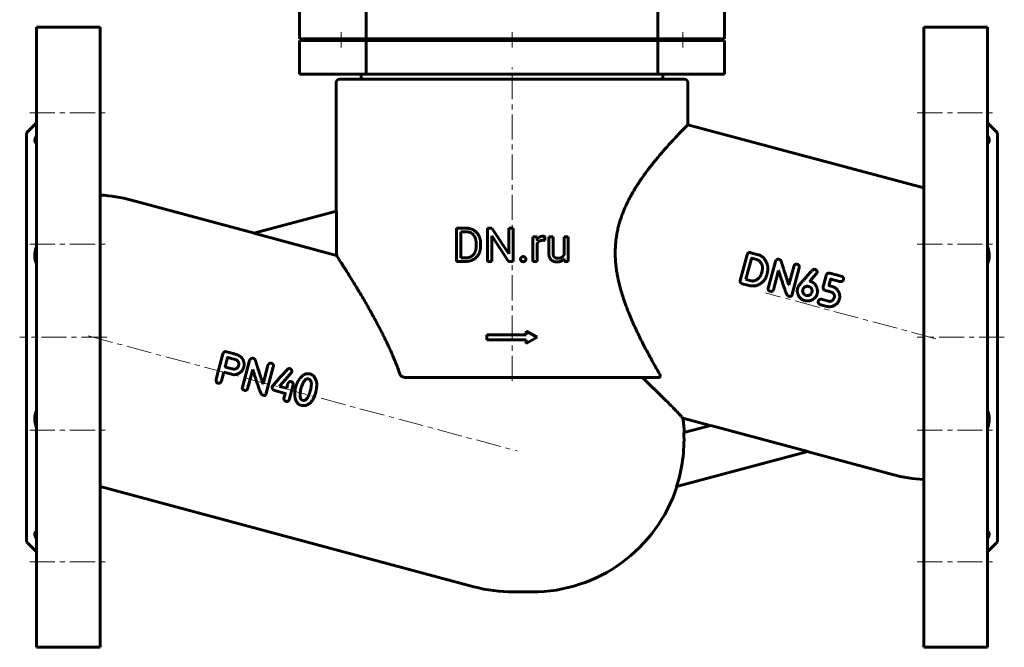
# Model space of a CAD drawing. Header units: millimetres. Extents: x -147 to 147, y -173 to 175.
# Tile 1 of 2: x -147 to 147, y -173 to 14. Entities that reach past the tile are written whole.
import ezdxf

# ---------------------------------------------------------------- set-up
doc = ezdxf.new("R2010")
doc.units = ezdxf.units.MM
doc.linetypes.add('K5LT_AXLED', pattern=[12, 7.5, -1.5, 1.5, -1.5])
doc.linetypes.add('K5LT_BASIC', pattern=[0])
doc.layers.add('Системный слой (1)', color=7, linetype='Continuous', true_color=0x6c6c6c)

# ---------------------------------------------------------------- blocks, each defined once
blk = doc.blocks.new('U18')
at = {"layer": 'Системный слой (1)', "color": 150, "linetype": 'K5LT_BASIC', "lineweight": 60, "true_color": 0x0080ff}
for start, end in [(2.6092, 7.9763), (270, 342.0266)]:
    blk.add_arc((5.97, -111.24), 45.5, start, end, dxfattribs=at)
blk = doc.blocks.new('U19')
at = {"layer": 'Системный слой (1)', "color": 150, "linetype": 'K5LT_BASIC', "lineweight": 60, "true_color": 0x0080ff}
for p, q in [((59.15, -107.1), (51.03, -104.93)), ((113.62, -121.7), (88.12, -114.87))]:
    blk.add_line(p, q, dxfattribs=at)

msp = doc.modelspace()

# ---------------------------------------------------------------- linework, layer by layer
at = {"layer": 'Системный слой (1)', "color": 150, "linetype": 'K5LT_BASIC', "lineweight": 60, "true_color": 0x0080ff}
for p, q in [((-63.5, 8.25), (-63.5, 18.25)), ((63.5, 8.25), (63.5, 18.25)), ((-43.5, 8.25), (-43.5, 16.75)), ((43.5, 8.25), (43.5, 16.75)), ((-142, 11.75), (-123, 11.75)), ((-142, 11.75), (-142, -173.25)), ((-123, 11.75), (-123, -173.25)), ((142, 11.75), (123, 11.75)), ((123, 11.75), (123, -173.25)), ((142, 11.75), (142, -173.25)), ((-63.5, 8.25), (-43.5, 8.25)), ((-63.5, 7.75), (-43.5, 7.75)), ((-63.5, -2.25), (-63.5, 7.75)), ((-57, 7.75), (-57, 8.25)), ((-45, 7.75), (-45, 8.25)), ((-43.5, 8.25), (43.5, 8.25)), ((-43.5, 7.75), (43.5, 7.75)), ((-43.5, -2.25), (-43.5, 7.75)), ((-16.25, 7.75), (-16.25, 8.25)), ((16.25, 7.75), (16.25, 8.25)), ((43.5, 8.25), (63.5, 8.25)), ((43.5, 7.75), (63.5, 7.75)), ((43.5, -2.25), (43.5, 7.75)), ((45, 7.75), (45, 8.25)), ((57, 7.75), (57, 8.25)), ((63.5, -2.25), (63.5, 7.75)), ((-63.5, -2.25), (-43.5, -2.25)), ((-45, -3.75), (-45, -2.25)), ((-43.5, -2.25), (43.5, -2.25)), ((43.5, -2.25), (63.5, -2.25)), ((45, -3.75), (45, -2.25)), ((-52.5, -43.12), (-52.5, -4.75)), ((-51.5, -3.75), (51.5, -3.75)), ((52.5, -17.32), (52.5, -4.75)), ((-145, -19.75), (-142, -16.75)), ((123, -36.21), (52.5, -17.32)), ((145, -19.75), (142, -16.75)), ((-145, -19.75), (-145, -141.75)), ((145, -19.75), (145, -141.75)), ((-113.62, -39.8), (-76.87, -49.65)), ((-77.08, -49.7), (-52.41, -43.09)), ((-52.41, -56.31), (-52.41, -43.09)), ((-77.08, -49.7), (-52.41, -56.31)), ((-16.57, -58.12), (-16.57, -48.19)), ((-16.57, -48.19), (-13.76, -48.19)), ((-15.26, -57.05), (-15.26, -49.27)), ((-15.26, -49.27), (-13.76, -49.27)), ((-7.31, -48.19), (-6, -48.19)), ((-7.31, -58.12), (-7.31, -48.19)), ((-6, -48.19), (-0.98, -55.87)), ((-0.98, -48.19), (0.33, -48.19)), ((-0.98, -55.87), (-0.98, -48.19)), ((0.33, -58.12), (0.33, -48.19)), ((-10.69, -53.45), (-10.69, -52.85)), ((-9.38, -53.45), (-9.38, -52.86)), ((-6, -58.12), (-6, -50.46)), ((-6, -50.46), (-1, -58.12)), ((6.25, -58.12), (6.25, -50.74)), ((6.25, -50.74), (7.48, -50.74)), ((7.48, -50.74), (7.51, -51.58)), ((7.52, -58.12), (7.52, -52.88)), ((9.81, -51.87), (9.82, -50.7)), ((10.99, -55.5), (10.99, -50.74)), ((10.99, -50.74), (12.25, -50.74)), ((12.25, -55.51), (12.25, -50.74)), ((15.53, -50.74), (16.8, -50.74)), ((15.53, -56.11), (15.53, -50.74)), ((16.8, -58.12), (16.8, -50.74)), ((71.12, -55.5), (71.35, -55.54)), ((73.55, -56.13), (71.35, -55.54)), ((-16.57, -58.12), (-13.89, -58.12)), ((-15.26, -57.05), (-13.89, -57.05)), ((-7.31, -58.12), (-6, -58.12)), ((-1, -58.12), (0.33, -58.12)), ((6.25, -58.12), (7.52, -58.12)), ((15.57, -57.39), (15.59, -58.12)), ((15.59, -58.12), (16.8, -58.12)), ((68.13, -63.78), (70.17, -56.17)), ((69.84, -63.45), (71.53, -57.24)), ((73.05, -57.57), (71.62, -57.18)), ((76.51, -66.14), (78.64, -58.18)), ((74.55, -61.5), (74.66, -61.06)), ((78.04, -66.55), (79.57, -60.86)), ((79.64, -60.88), (79.57, -60.86)), ((82.67, -65.1), (84.12, -59.69)), ((83.51, -68.25), (85.71, -60.07)), ((94.91, -61.66), (98.25, -62.51)), ((69.9, -63.51), (69.84, -63.45)), ((71.35, -63.9), (69.9, -63.51)), ((88.96, -64.03), (88.97, -64)), ((89, -64.04), (88.96, -64.03)), ((92.98, -65.3), (93.77, -62.34)), ((94.7, -65.08), (95.14, -63.46)), ((97.75, -64.08), (95.23, -63.4)), ((70.78, -65.31), (68.76, -64.77)), ((82.67, -65.1), (82.6, -65.08)), ((86.82, -66.71), (86.87, -66.5)), ((88.84, -65.67), (88.62, -65.61)), ((89.5, -67.5), (89.56, -67.29)), ((95.88, -65.72), (94.88, -65.45)), ((82.81, -68.52), (82.56, -68.46)), ((94.5, -69.99), (92.43, -69.43)), ((96.13, -69.23), (96.27, -68.72)), ((97.72, -69.5), (97.81, -69.17)), ((94.15, -71.57), (92.12, -71.03)), ((4.25, -80), (4.25, -78.88)), ((4.25, -78.88), (7.5, -80.75)), ((-7.5, -80), (4.25, -80)), ((-7.5, -81.5), (-7.5, -80)), ((-7.5, -81.5), (4.25, -81.5)), ((4.25, -82.63), (7.5, -80.75)), ((4.25, -82.63), (4.25, -81.5)), ((-85.27, -85.07), (-83.3, -85.6)), ((-86.34, -85.71), (-88.22, -92.85)), ((-84.88, -86.8), (-82.24, -87.51)), ((-78.36, -87.71), (-80.49, -95.68)), ((-86.07, -91.12), (-86.77, -93.75)), ((-86.07, -91.12), (-83, -91.94)), ((-85.65, -89.54), (-85.59, -89.64)), ((-85.59, -89.64), (-83.58, -90.17)), ((-77.43, -90.4), (-78.96, -96.09)), ((-77.43, -90.4), (-77.36, -90.41)), ((-72.88, -89.22), (-74.33, -94.64)), ((-71.29, -89.6), (-73.49, -97.79)), ((-31.68, -92.75), (43.71, -92.75)), ((45.74, -99.37), (38.93, -92.75)), ((-74.4, -94.62), (-74.33, -94.64)), ((-70.83, -96.66), (-67.75, -97.49)), ((-69.34, -95.26), (-69.38, -95.41)), ((-69.38, -95.41), (-67.27, -95.97)), ((-66.99, -94.9), (-67.27, -95.97)), ((-65.34, -94.92), (-66.53, -99.37)), ((-62.81, -95.44), (-63.05, -96.18)), ((-74.44, -97.99), (-74.19, -98.06)), ((-67.7, -97.58), (-68.08, -98.99)), ((-62.57, -99.51), (-62.25, -99.6)), ((-58.61, -97.14), (-58.62, -97.17)), ((51.32, -109.2), (59.35, -107.05)), ((88.33, -114.81), (59.35, -107.05)), ((88.33, -114.81), (49.13, -125.32)), ((-123, -125.29), (-11.38, -155.19)), ((-145, -141.75), (-142, -144.75)), ((145, -141.75), (142, -144.75)), ((0.39, -156.74), (5.97, -156.74)), ((-142, -173.25), (-123, -173.25)), ((142, -173.25), (123, -173.25))]:
    msp.add_line(p, q, dxfattribs=at)
at = {"layer": 'Системный слой (1)', "color": 30, "linetype": 'K5LT_AXLED', "lineweight": 18, "true_color": 0xff8000}
for p, q in [((-51, 5.75), (-51, 10.25)), ((0, 5.75), (0, 10.25)), ((51, 5.75), (51, 10.25)), ((0, -93.75), (0, -0.25)), ((-144, -13.77), (-121, -13.77)), ((121, -13.77), (144, -13.77)), ((-144, -53.01), (-121, -53.01)), ((121, -53.01), (144, -53.01)), ((126.55, -81.17), (75.71, -67.54)), ((-121, -80.75), (-147, -80.75)), ((-126.55, -80.33), (1.55, -114.66)), ((147, -80.75), (121, -80.75)), ((-144, -108.49), (-121, -108.49)), ((121, -108.49), (144, -108.49)), ((-144, -147.73), (-121, -147.73)), ((121, -147.73), (144, -147.73))]:
    msp.add_line(p, q, dxfattribs=at)
at = {"layer": 'Системный слой (1)', "color": 150, "linetype": 'K5LT_BASIC', "lineweight": 60, "true_color": 0x0080ff}
for centre, radius, start, end in [((-51.5, -4.75), 1, 90, 180), ((51.5, -4.75), 1, 0, 90), ((-125.39, -83.75), 45.5, 75, 86.9828), ((5.97, -111.24), 45.39, 341.9398, 2.5798), ((125.39, -77.75), 45.5, 255, 266.9828), ((0.39, -111.24), 45.5, 255, 270)]:
    msp.add_arc(centre, radius, start, end, dxfattribs=at)
for points, degree, knots in [([(30.97, -52.45), (31.02, -51.93), (31.11, -51.17), (31.31, -49.91), (31.55, -48.66), (31.85, -47.44), (32.19, -46.24), (32.57, -45.06), (33.16, -43.43), (33.74, -42.07), (34.36, -40.72), (34.93, -39.59), (35.7, -38.15), (36.45, -36.86), (37.15, -35.73), (37.84, -34.67), (38.65, -33.45), (39.61, -32.1), (40.43, -31), (41.27, -29.89), (42, -28.97), (42.85, -27.92), (43.72, -26.87), (44.71, -25.7), (45.8, -24.45), (46.85, -23.28), (47.71, -22.33), (48.5, -21.49), (49.17, -20.76), (49.85, -20.05), (50.45, -19.42), (50.91, -18.94), (51.33, -18.51), (51.66, -18.17), (51.96, -17.88), (52.18, -17.65), (52.35, -17.47), (52.47, -17.35), (52.5, -17.32), (52.5, -17.32)], 3, [0, 0, 0, 0, 0.94445, 1.415619, 2.359212, 3.303019, 3.771965, 4.706887, 5.645014, 7.071614, 7.557771, 8.545244, 9.573318, 10.827787, 11.568613, 12.322326, 13.488987, 14.695938, 15.936813, 16.568251, 17.912063, 18.700084, 19.858714, 21.316877, 22.707182, 24.396225, 25.928662, 26.797207, 28.30086, 29.558547, 30.786771, 32.177245, 32.953243, 34.267969, 35.33732, 36.347402, 37.470903, 38.69229, 40, 40, 40, 40]), ([(-142, -20.61), (-142.08, -20.77), (-142.23, -21.06), (-142.38, -21.43), (-142.46, -21.74), (-142.5, -21.97), (-142.5, -22.17), (-142.47, -22.36), (-142.37, -22.54), (-142.22, -22.67), (-142.08, -22.72), (-142, -22.74)], 3, [0, 0, 0, 0, 1.578165, 3.043725, 4.296107, 5.463884, 6.37808, 7.599543, 9.036318, 10.574673, 12, 12, 12, 12]), ([(142, -22.74), (142.09, -22.72), (142.25, -22.66), (142.39, -22.51), (142.48, -22.33), (142.51, -22.1), (142.48, -21.82), (142.4, -21.5), (142.25, -21.1), (142.1, -20.8), (142, -20.61)], 3, [0, 0, 0, 0, 1.647783, 2.978965, 4.106609, 5.499759, 6.7392, 8.047263, 9.302639, 11, 11, 11, 11]), ([(9.26, -50.6), (8.66, -50.6), (7.8, -51.12), (7.51, -51.58), (7.51, -51.58)], 2, [0, 0, 0, 1.487612, 2.975224, 3, 3, 3]), ([(30.97, -52.45), (30.92, -52.97), (30.84, -54.04), (30.81, -55.64), (30.85, -57.25), (30.98, -58.88), (31.17, -60.52), (31.49, -62.45), (31.84, -64.1), (32.25, -65.76), (32.65, -67.18), (33.09, -68.61), (33.52, -69.88), (33.91, -71), (34.38, -72.24), (34.83, -73.38), (35.39, -74.77), (36.09, -76.37), (36.95, -78.28), (37.84, -80.14), (38.73, -81.92), (39.72, -83.86), (40.69, -85.66), (41.73, -87.57), (42.83, -89.53), (43.66, -90.97), (44.11, -91.75)], 3, [0, 0, 0, 0, 0.940691, 1.897533, 2.865976, 3.845736, 4.832359, 5.833765, 7.36759, 7.890326, 8.951972, 10.063775, 10.636572, 11.439639, 12.263418, 13.107813, 13.759698, 15.093387, 16.445972, 17.79486, 19.117857, 20.385068, 22.182672, 23.314838, 24.937633, 27, 27, 27, 27]), ([(-142, -53.71), (-142.09, -53.97), (-142.24, -54.46), (-142.38, -55.09), (-142.45, -55.61), (-142.49, -56.06), (-142.51, -56.54), (-142.48, -57.02), (-142.42, -57.51), (-142.3, -58.05), (-142.15, -58.51), (-142.03, -58.77), (-142, -58.85)], 3, [0, 0, 0, 0, 1.857459, 3.452877, 4.446501, 5.531644, 6.711766, 7.939039, 9.043623, 10.522387, 12.304263, 13, 13, 13, 13]), ([(142, -58.85), (142.09, -58.65), (142.24, -58.26), (142.38, -57.71), (142.46, -57.22), (142.5, -56.75), (142.5, -56.25), (142.47, -55.7), (142.38, -55.11), (142.23, -54.43), (142.09, -53.96), (142, -53.71)], 3, [0, 0, 0, 0, 1.76957, 3.160123, 4.210529, 5.322557, 6.448619, 7.571185, 8.958077, 10.335469, 12, 12, 12, 12]), ([(-52.41, -56.31), (-52.36, -56.39), (-52.2, -56.64), (-51.86, -57.17), (-51.47, -57.78), (-51.07, -58.4), (-50.62, -59.11), (-50.11, -59.91), (-49.56, -60.79), (-48.74, -62.08), (-47.83, -63.55), (-46.83, -65.19), (-45.87, -66.78), (-44.81, -68.55), (-43.79, -70.3), (-42.98, -71.71), (-42.26, -72.99), (-41.57, -74.23), (-40.92, -75.41), (-40.32, -76.53), (-39.7, -77.7), (-39.07, -78.92), (-38.43, -80.18), (-37.78, -81.49), (-37.14, -82.83), (-36.5, -84.22), (-35.86, -85.65), (-35.23, -87.12), (-34.62, -88.63), (-34.03, -90.17), (-33.66, -91.22), (-33.48, -91.75)], 3, [0, 0, 0, 0, 1.555269, 3.135994, 4.199005, 5.263219, 6.332387, 7.406305, 8.486516, 9.576468, 11.826801, 13.001456, 14.209232, 16.134887, 17.508282, 18.465921, 19.447336, 20.452374, 21.244307, 22.047994, 22.880597, 23.730421, 24.603297, 25.481597, 26.377334, 27.285191, 28.211445, 29.144181, 30.089767, 31.041834, 32, 32, 32, 32]), ([(13.41, -58.26), (14.2, -58.26), (15.24, -57.77), (15.57, -57.39)], 2, [0, 0, 0, 1.060722, 2, 2, 2]), ([(-31.68, -92.75), (-31.78, -92.75), (-31.96, -92.74), (-32.2, -92.69), (-32.38, -92.65), (-32.58, -92.57), (-32.78, -92.48), (-32.97, -92.36), (-33.1, -92.27), (-33.24, -92.14), (-33.35, -92), (-33.44, -91.85), (-33.47, -91.78), (-33.48, -91.75)], 3, [0, 0, 0, 0, 1.940463, 3.338625, 4.679085, 5.561748, 7.507973, 8.725862, 10.034428, 10.568853, 12.423468, 13.438103, 14, 14, 14, 14]), ([(44.11, -91.75), (44.17, -91.84), (44.23, -91.98), (44.27, -92.15), (44.27, -92.24), (44.27, -92.31), (44.26, -92.36), (44.24, -92.45), (44.21, -92.53), (44.14, -92.6), (44.09, -92.65), (44.03, -92.68), (43.97, -92.71), (43.87, -92.74), (43.78, -92.75), (43.72, -92.75), (43.71, -92.75)], 3, [0, 0, 0, 0, 3.738125, 5.418036, 6.734932, 7.320292, 8.148472, 9.057419, 10.910732, 11.808119, 12.933989, 13.476436, 14.375839, 15.215678, 16.73121, 17, 17, 17, 17]), ([(51.03, -104.93), (51.03, -104.93), (51.01, -104.9), (50.89, -104.77), (50.69, -104.55), (50.41, -104.23), (50.04, -103.82), (49.59, -103.33), (49.08, -102.78), (48.29, -101.94), (47.21, -100.82), (46.2, -99.82), (45.74, -99.37)], 3, [0, 0, 0, 0, 1.066168, 2.149193, 3.250698, 4.375855, 5.519117, 6.662036, 7.77154, 8.818671, 11.186881, 13, 13, 13, 13]), ([(-142, -102.65), (-142.08, -102.83), (-142.23, -103.2), (-142.37, -103.72), (-142.45, -104.21), (-142.5, -104.69), (-142.51, -105.22), (-142.47, -105.8), (-142.37, -106.44), (-142.22, -107.12), (-142.08, -107.57), (-142, -107.79)], 3, [0, 0, 0, 0, 1.578165, 3.043725, 4.018487, 5.162883, 6.37808, 7.599543, 9.036318, 10.574673, 12, 12, 12, 12]), ([(142, -107.79), (142.09, -107.52), (142.25, -107.02), (142.39, -106.33), (142.48, -105.69), (142.51, -105.07), (142.48, -104.49), (142.41, -103.94), (142.29, -103.39), (142.14, -102.96), (142.03, -102.71), (142, -102.65)], 3, [0, 0, 0, 0, 1.797581, 3.24978, 4.479937, 5.999737, 7.351855, 8.49784, 9.878092, 11.476201, 12, 12, 12, 12]), ([(-142, -138.76), (-142.09, -138.78), (-142.24, -138.84), (-142.38, -138.98), (-142.46, -139.13), (-142.5, -139.31), (-142.5, -139.51), (-142.47, -139.74), (-142.39, -140.01), (-142.27, -140.34), (-142.13, -140.65), (-142.02, -140.84), (-142, -140.89)], 3, [0, 0, 0, 0, 1.857459, 3.452877, 4.708174, 5.819745, 7.016358, 8.277448, 9.434039, 10.817498, 12.539453, 13, 13, 13, 13]), ([(142, -140.89), (142.09, -140.71), (142.24, -140.41), (142.38, -140.05), (142.46, -139.77), (142.5, -139.54), (142.5, -139.33), (142.47, -139.14), (142.38, -138.97), (142.23, -138.83), (142.09, -138.78), (142, -138.76)], 3, [0, 0, 0, 0, 1.76957, 3.160123, 4.210529, 5.322557, 6.448619, 7.571185, 8.958077, 10.335469, 12, 12, 12, 12])]:
    msp.add_open_spline(points, degree=degree, knots=knots, dxfattribs=at)
for points in [[(-9.38, -52.86), (-9.38, -51.78), (-10.01, -50.06), (-11.18, -48.84), (-12.79, -48.19), (-13.76, -48.19)], [(-10.69, -52.85), (-10.69, -52), (-11.1, -50.66), (-11.89, -49.74), (-13.03, -49.27), (-13.76, -49.27)], [(7.52, -52.88), (7.65, -52.57), (7.86, -52.34)], [(7.86, -52.34), (8.1, -52.09), (8.43, -51.95)], [(8.43, -51.95), (8.76, -51.82), (9.2, -51.82)], [(9.2, -51.82), (9.38, -51.82), (9.52, -51.83)], [(9.58, -50.63), (9.4, -50.6), (9.26, -50.6)], [(9.52, -51.83), (9.66, -51.84), (9.81, -51.87)], [(9.82, -50.7), (9.75, -50.66), (9.58, -50.63)], [(-13.89, -57.05), (-12.82, -57.05), (-11.4, -56.16), (-10.69, -54.54), (-10.69, -53.45)], [(-13.89, -58.12), (-12.85, -58.12), (-11.19, -57.47), (-10.01, -56.26), (-9.38, -54.53), (-9.38, -53.45)], [(10.99, -55.5), (10.99, -56.24), (11.34, -57.29), (11.66, -57.62)], [(12.36, -56.34), (12.25, -56.01), (12.25, -55.51)], [(71.12, -55.5), (70.51, -55.36), (70.17, -56.17)], [(2.77, -56.91), (2.57, -57.13), (2.57, -57.45)], [(2.57, -57.45), (2.57, -57.77), (2.77, -57.98)], [(3.35, -56.69), (2.97, -56.69), (2.77, -56.91)], [(2.77, -57.98), (2.97, -58.2), (3.35, -58.2)], [(3.94, -56.91), (3.74, -56.69), (3.35, -56.69)], [(3.35, -58.2), (3.74, -58.2), (3.94, -57.98)], [(4.14, -57.45), (4.14, -57.13), (3.94, -56.91)], [(3.94, -57.98), (4.14, -57.77), (4.14, -57.45)], [(11.66, -57.62), (11.98, -57.94), (12.87, -58.26), (13.41, -58.26)], [(12.67, -56.85), (12.48, -56.66), (12.36, -56.34)], [(13.11, -57.11), (12.86, -57.04), (12.67, -56.85)], [(13.61, -57.19), (13.35, -57.19), (13.11, -57.11)], [(14.88, -56.88), (14.41, -57.19), (13.61, -57.19)], [(15.53, -56.11), (15.32, -56.59), (14.88, -56.88)], [(71.62, -57.18), (71.54, -57.18), (71.53, -57.24)], [(73.58, -57.79), (73.25, -57.62), (73.05, -57.57)], [(76.32, -59.42), (75.58, -56.68), (73.55, -56.13)], [(74.66, -61.06), (75.21, -59.01), (73.58, -57.79)], [(79.76, -57.5), (79.04, -57.31), (78.64, -58.18)], [(80.69, -59.16), (80.42, -57.68), (79.76, -57.5)], [(73.73, -63.08), (74.28, -62.51), (74.55, -61.5)], [(76.15, -61.93), (76.54, -60.48), (76.32, -59.42)], [(79.64, -60.88), (80.13, -62.62), (81.43, -66.37)], [(82.6, -65.08), (81.58, -61.82), (80.69, -59.16)], [(85.24, -59), (84.37, -58.77), (84.12, -59.69)], [(85.71, -60.07), (85.94, -59.19), (85.24, -59)], [(90.15, -60.48), (89.85, -60.4), (87.24, -63.54)], [(89.34, -63.51), (91.03, -61.69), (91.09, -61.47)], [(90.49, -60.5), (90.4, -60.47), (90.15, -60.48)], [(91.09, -61.47), (91.25, -60.85), (90.49, -60.5)], [(94.91, -61.66), (94.02, -61.42), (93.77, -62.34)], [(68.13, -63.78), (67.98, -64.46), (68.76, -64.77)], [(71.35, -63.9), (72.49, -64.2), (73.73, -63.08)], [(72.46, -65.45), (75.39, -64.79), (76.15, -61.93)], [(87.24, -63.54), (85.51, -65.21), (85.25, -66.21)], [(88.97, -64), (89, -63.92), (89.34, -63.51)], [(91.21, -66.77), (90.9, -64.55), (89, -64.04)], [(95.14, -63.46), (95.16, -63.4), (95.23, -63.4)], [(97.75, -64.08), (98.77, -64.25), (98.95, -63.57)], [(98.93, -63.53), (99.14, -62.75), (98.25, -62.51)], [(98.95, -63.57), (98.96, -63.53), (98.93, -63.53)], [(70.78, -65.31), (71.36, -65.47), (72.46, -65.45)], [(76.51, -66.14), (76.33, -66.81), (77.06, -67.01)], [(77.06, -67.01), (77.86, -67.22), (78.04, -66.55)], [(81.43, -66.37), (82.05, -68.32), (82.56, -68.46)], [(85.25, -66.21), (85.2, -66.38), (85.18, -67.17)], [(85.18, -67.17), (85.62, -69.33), (87.42, -69.81)], [(86.82, -66.71), (86.64, -67.37), (87.38, -68.06)], [(87.05, -66.11), (86.94, -66.24), (86.87, -66.5)], [(88.62, -65.61), (87.61, -65.34), (87.05, -66.11)], [(87.87, -68.27), (88.87, -68.54), (89.5, -67.5)], [(89.56, -67.29), (89.83, -66.3), (88.84, -65.67)], [(91.16, -67.68), (91.24, -67.09), (91.21, -66.77)], [(92.98, -65.3), (92.65, -66.52), (93.61, -66.78)], [(93.61, -66.78), (95.79, -67.37), (95.77, -67.47)], [(94.88, -65.45), (94.62, -65.38), (94.7, -65.08)], [(95.77, -67.47), (96.42, -68.15), (96.27, -68.72)], [(97.74, -67.64), (97.03, -66.03), (95.88, -65.72)], [(82.81, -68.52), (83.4, -68.68), (83.51, -68.25)], [(87.38, -68.06), (87.75, -68.24), (87.87, -68.27)], [(87.42, -69.81), (88.34, -70.06), (89.29, -69.74)], [(89.29, -69.74), (90.78, -69.11), (91.16, -67.68)], [(91.47, -69.92), (91.25, -70.72), (92.12, -71.03)], [(92.43, -69.43), (91.62, -69.36), (91.47, -69.92)], [(96.13, -69.23), (95.46, -70.24), (94.5, -69.99)], [(95.37, -71.61), (97.31, -71.02), (97.72, -69.5)], [(97.81, -69.17), (97.95, -68.65), (97.74, -67.64)], [(94.15, -71.57), (94.45, -71.65), (95.37, -71.61)], [(-85.27, -85.07), (-85.93, -84.9), (-86.34, -85.71)], [(-84.97, -86.86), (-85.52, -89.07), (-85.65, -89.54)], [(-84.88, -86.8), (-84.95, -86.8), (-84.97, -86.86)], [(-80.3, -87.49), (-80.83, -86.24), (-83.3, -85.6)], [(-81.61, -89.09), (-81.37, -88.22), (-82.24, -87.51)], [(-80.12, -89.69), (-79.78, -88.73), (-80.3, -87.49)], [(-77.24, -87.04), (-77.96, -86.84), (-78.36, -87.71)], [(-76.31, -88.7), (-76.58, -87.21), (-77.24, -87.04)], [(-83.58, -90.17), (-82.01, -90.6), (-81.61, -89.09)], [(-83, -91.94), (-80.63, -91.59), (-80.12, -89.69)], [(-77.36, -90.41), (-76.87, -92.16), (-75.58, -95.91)], [(-74.4, -94.62), (-75.42, -91.35), (-76.31, -88.7)], [(-71.76, -88.54), (-72.63, -88.31), (-72.88, -89.22)], [(-71.29, -89.6), (-71.06, -88.73), (-71.76, -88.54)], [(-67.17, -90.44), (-71.51, -95.2), (-71.58, -95.47)], [(-66.35, -90.09), (-67.08, -90.12), (-67.17, -90.44)], [(-65.79, -91.16), (-65.64, -90.28), (-66.35, -90.09)], [(-88.22, -92.85), (-88.59, -94.24), (-87.79, -94.46)], [(-87.79, -94.46), (-87.1, -94.64), (-86.77, -93.75)], [(-69.34, -95.26), (-65.81, -91.26), (-65.79, -91.16)], [(-65.89, -93.97), (-66.68, -93.76), (-66.99, -94.9)], [(-65.34, -94.92), (-65.19, -94.35), (-65.89, -93.97)], [(-63.15, -92.84), (-64.06, -93.85), (-64.54, -95.47)], [(-61.45, -91.65), (-62.24, -91.82), (-63.15, -92.84)], [(-60.8, -93.19), (-61.92, -92.89), (-62.81, -95.44)], [(-60.42, -91.66), (-61.06, -91.6), (-61.45, -91.65)], [(-60.22, -96.71), (-59.38, -93.57), (-60.8, -93.19)], [(-58.29, -94.51), (-58.68, -92.12), (-60.42, -91.66)], [(-80.49, -95.68), (-80.67, -96.35), (-79.94, -96.54)], [(-79.94, -96.54), (-79.14, -96.76), (-78.96, -96.09)], [(-75.58, -95.91), (-74.95, -97.85), (-74.44, -97.99)], [(-71.58, -95.47), (-71.79, -96.25), (-70.83, -96.66)], [(-64.54, -95.47), (-64.91, -96.84), (-64.87, -98.28)], [(-63.05, -96.18), (-63.7, -99.21), (-62.57, -99.51)], [(-60.62, -97.94), (-60.31, -97.08), (-60.22, -96.71)], [(-58.61, -97.14), (-58.3, -95.98), (-58.29, -94.51)], [(-74.19, -98.06), (-73.6, -98.22), (-73.49, -97.79)], [(-68.08, -98.99), (-68.19, -99.56), (-67.46, -99.87)], [(-67.75, -97.49), (-67.68, -97.51), (-67.7, -97.58)], [(-67.46, -99.87), (-66.7, -100.01), (-66.53, -99.37)], [(-64.87, -98.28), (-64.59, -100.61), (-62.94, -101.05)], [(-62.25, -99.6), (-61.48, -99.8), (-60.62, -97.94)], [(-62.13, -101.15), (-59.65, -100.99), (-58.62, -97.17)], [(-62.94, -101.05), (-62.48, -101.17), (-62.13, -101.15)]]:
    msp.add_open_spline(points, degree=2, dxfattribs=at)

# ---------------------------------------------------------------- block references
at = {"layer": 'Системный слой (1)'}
for name in ['U18', 'U19']:
    msp.add_blockref(name, (0, 0), dxfattribs=at)

doc.saveas('drawing.dxf')
